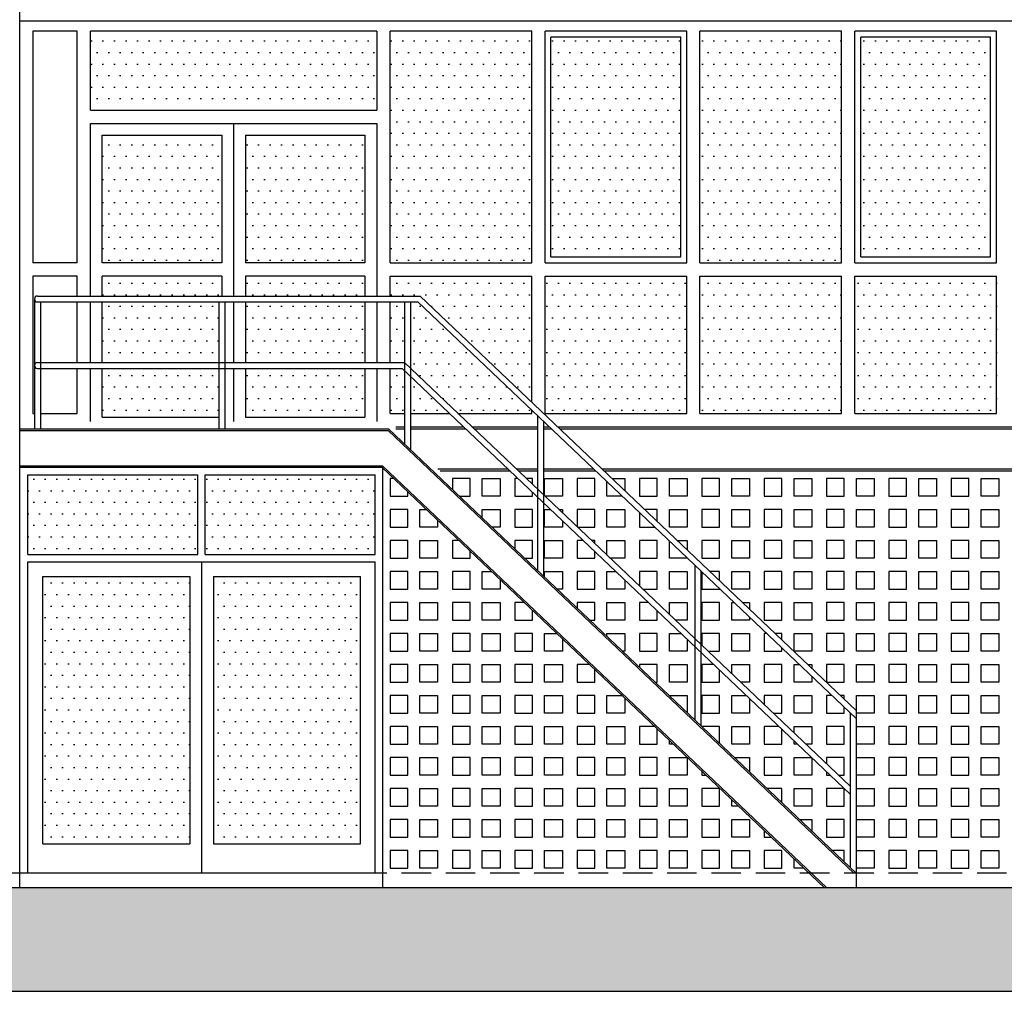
# Model space of a CAD drawing. Extents: x -2500 to 102600, y -11009 to 58900.
# Tile 4 of 16: x 47771 to 54443, y 22403 to 28985. Entities that reach past the tile are written whole.
import ezdxf

# ---------------------------------------------------------------- set-up
doc = ezdxf.new("R2010")
doc.units = 0
doc.header["$LTSCALE"] = 400
doc.header["$MEASUREMENT"] = 0
doc.linetypes.add('DASHED', pattern=[0.75, 0.5, -0.25])
for name, color, linetype in [('1005-B', 7, 'CONTINUOUS'), ('1100-B', 30, 'CONTINUOUS'), ('2100-B', 1, 'CONTINUOUS'), ('2400-B', 14, 'CONTINUOUS'), ('2800-B', 1, 'CONTINUOUS'), ('3100-B', 40, 'CONTINUOUS')]:
    doc.layers.add(name, color=color, linetype=linetype)
pattern_1 = [(0, (2475.545, 22903.224), (39.0625, 78.125), [0, -78.125])]

msp = doc.modelspace()

# ---------------------------------------------------------------- hatches: boundary and pattern name
at = {"layer": '1005-B'}
h = msp.add_hatch(dxfattribs=at)
h.set_pattern_fill('DOTS', color=256, scale=1250, style=0)
h.set_pattern_definition(pattern_1)
h.paths.add_polyline_path([(50190.6, 28372.6), (50190.6, 28907.6), (48250.6, 28907.6), (48250.6, 28372.6)])
h = msp.add_hatch(dxfattribs=at)
h.set_pattern_fill('DOTS', color=256, scale=1250, style=0)
h.set_pattern_definition(pattern_1)
h.paths.add_polyline_path([(50280.6, 27337.6), (51240.6, 27337.6), (51240.6, 28907.6), (50280.6, 28907.6)])
h = msp.add_hatch(dxfattribs=at)
h.set_pattern_fill('DOTS', color=256, scale=1250, style=0)
h.set_pattern_definition(pattern_1)
h.paths.add_polyline_path([(53340.6, 28907.6), (52380.6, 28907.6), (52380.6, 27337.6), (53340.6, 27337.6)])
h = msp.add_hatch(dxfattribs=at)
h.set_pattern_fill('DOTS', color=256, scale=1250, style=0)
h.set_pattern_definition(pattern_1)
h.paths.add_polyline_path([(51370.6, 27377.6), (52250.6, 27377.6), (52250.6, 28867.6), (51370.6, 28867.6)])
h = msp.add_hatch(dxfattribs=at)
h.set_pattern_fill('DOTS', color=256, scale=1250, style=0)
h.set_pattern_definition(pattern_1)
h.paths.add_polyline_path([(53470.6, 27377.6), (54350.6, 27377.6), (54350.6, 28867.6), (53470.6, 28867.6)])
h = msp.add_hatch(dxfattribs=at)
h.set_pattern_fill('DOTS', color=256, scale=1250, style=0)
h.set_pattern_definition(pattern_1)
h.paths.add_polyline_path([(49140.6, 28202.6), (48330.6, 28202.6), (48330.6, 27337.6), (49140.6, 27337.6)])
h = msp.add_hatch(dxfattribs=at)
h.set_pattern_fill('DOTS', color=256, scale=1250, style=0)
h.set_pattern_definition(pattern_1)
h.paths.add_polyline_path([(49300.6, 27337.6), (50110.6, 27337.6), (50110.6, 28202.6), (49300.6, 28202.6)])
h = msp.add_hatch(dxfattribs=at)
h.set_pattern_fill('DOTS', color=256, scale=1250, style=0)
h.set_pattern_definition(pattern_1)
h.paths.add_polyline_path([(49120.6, 26292.6), (49120.6, 26622.6), (48330.6, 26622.6), (48330.6, 26292.6)])
h.paths.add_polyline_path([(49120.6, 26662.6), (49120.6, 27072.6), (48330.6, 27072.6), (48330.6, 26662.6)])
h.paths.add_polyline_path([(48330.6, 27247.6), (48330.6, 27112.6), (49140.6, 27112.6), (49140.6, 27247.6)])
h = msp.add_hatch(dxfattribs=at)
h.set_pattern_fill('DOTS', color=256, scale=1250, style=0)
h.set_pattern_definition(pattern_1)
h.paths.add_polyline_path([(49300.6, 27247.6), (49300.6, 27112.6), (50110.6, 27112.6), (50110.6, 27247.6)])
h.paths.add_polyline_path([(49300.6, 27072.6), (49300.6, 26662.6), (50110.6, 26662.6), (50110.6, 27072.6)])
h.paths.add_polyline_path([(49300.6, 26622.6), (49300.6, 26292.6), (50110.6, 26292.6), (50110.6, 26622.6)])
h = msp.add_hatch(dxfattribs=at)
h.set_pattern_fill('DOTS', color=256, scale=1250, style=0)
h.set_pattern_definition(pattern_1)
h.paths.add_polyline_path([(51240.6, 27247.6), (50280.6, 27247.6), (50280.6, 27112.6), (50484.8, 27112.6), (51240.6, 26394.5)])
h.paths.add_polyline_path([(50378.8, 27072.6), (50280.6, 27072.6), (50280.6, 26662.6), (50378.8, 26662.6)], flags=17)
h.paths.add_polyline_path([(50378.8, 26606.4), (50361.7, 26622.6), (50280.6, 26622.6), (50280.6, 26317.6), (50378.8, 26317.6)])
h.paths.add_polyline_path([(50418.8, 26568.4), (50418.8, 26317.6), (50682.8, 26317.6)], flags=17)
h.paths.add_polyline_path([(50468.8, 27072.6), (50418.8, 27072.6), (50418.8, 26623.5), (50740.9, 26317.6), (51240.6, 26317.6), (51240.6, 26339.3)])
h = msp.add_hatch(dxfattribs=at)
h.set_pattern_fill('DOTS', color=256, scale=1250, style=0)
h.set_pattern_definition(pattern_1)
h.paths.add_polyline_path([(51330.6, 26317.6), (52290.6, 26317.6), (52290.6, 27247.6), (51330.6, 27247.6)])
h = msp.add_hatch(dxfattribs=at)
h.set_pattern_fill('DOTS', color=256, scale=1250, style=0)
h.set_pattern_definition(pattern_1)
h.paths.add_polyline_path([(53340.6, 27247.6), (52380.6, 27247.6), (52380.6, 26317.6), (53340.6, 26317.6)])
h = msp.add_hatch(dxfattribs=at)
h.set_pattern_fill('DOTS', color=256, scale=1250, style=0)
h.set_pattern_definition(pattern_1)
h.paths.add_polyline_path([(54390.6, 26317.6), (54390.6, 27247.6), (53430.6, 27247.6), (53430.6, 26317.6)])
h = msp.add_hatch(dxfattribs=at)
h.set_pattern_fill('DOTS', color=256, scale=1250, style=0)
h.set_pattern_definition(pattern_1)
h.paths.add_polyline_path([(48978.5, 25362.6), (48978.5, 25902.6), (47826.4, 25902.6), (47826.4, 25362.6)])
h = msp.add_hatch(dxfattribs=at)
h.set_pattern_fill('DOTS', color=256, scale=1250, style=0)
h.set_pattern_definition(pattern_1)
h.paths.add_polyline_path([(50180.6, 25362.6), (50180.6, 25902.6), (49028.5, 25902.6), (49028.5, 25362.6)])
h = msp.add_hatch(dxfattribs=at)
h.set_pattern_fill('DOTS', color=256, scale=1250, style=0)
h.set_pattern_definition(pattern_1)
h.paths.add_polyline_path([(48923.5, 25212.6), (47926.4, 25212.6), (47926.4, 23402.6), (48923.5, 23402.6)])
h = msp.add_hatch(dxfattribs=at)
h.set_pattern_fill('DOTS', color=256, scale=1250, style=0)
h.set_pattern_definition(pattern_1)
h.paths.add_polyline_path([(50080.6, 25212.6), (49083.5, 25212.6), (49083.5, 23402.6), (50080.6, 23402.6)])
at = {"layer": '1100-B'}
msp.add_hatch(color=251, dxfattribs=at).paths.add_polyline_path([(6179.2, 22402.6), (76058.2, 22402.6), (76058.2, 23102.6), (6179.2, 23102.6)])

# ---------------------------------------------------------------- linework, layer by layer
at = {"layer": '1005-B', "color": 9}
for points in [[(50303.8, 25877.6), (50280.6, 25877.6), (50280.6, 25757.6), (50400.6, 25757.6), (50400.6, 25785.6)], [(50749.6, 25757.6), (50823.1, 25757.6), (50823.1, 25877.6), (50703.1, 25877.6), (50703.1, 25801.7)], [(51145.9, 25877.6), (51125.6, 25877.6), (51125.6, 25757.6), (51245.6, 25757.6), (51245.6, 25782.9)], [(51245.6, 25838), (51245.6, 25877.6), (51204, 25877.6)], [(51328.1, 25759.7), (51328.1, 25877.6), (51448.1, 25877.6), (51448.1, 25757.6), (51330.3, 25757.6)], [(51853, 25757.6), (51750.6, 25757.6), (51750.6, 25854.8)], [(51784.8, 25877.6), (51870.6, 25877.6), (51870.6, 25796)], [(50603.1, 25593.2), (50603.1, 25547.6), (50483.1, 25547.6), (50483.1, 25667.6), (50524.9, 25667.6)], [(50905.6, 25609.3), (50905.6, 25667.6), (51025.6, 25667.6), (51025.6, 25547.6), (50970.6, 25547.6)], [(51448.1, 25590.5), (51448.1, 25547.6), (51328.1, 25547.6), (51328.1, 25667.6), (51367, 25667.6)], [(51425.1, 25667.6), (51448.1, 25667.6), (51448.1, 25645.7)], [(51551.4, 25547.6), (51668.1, 25547.6), (51668.1, 25667.6), (51548.1, 25667.6), (51548.1, 25550.7)], [(51970.6, 25645.8), (51970.6, 25547.6), (52074.1, 25547.6)], [(52090.6, 25587), (52090.6, 25667.6), (52005.8, 25667.6)], [(50745.9, 25457.6), (50703.1, 25457.6), (50703.1, 25337.6), (50823.1, 25337.6), (50823.1, 25384.2)], [(51191.7, 25337.6), (51245.6, 25337.6), (51245.6, 25457.6), (51125.6, 25457.6), (51125.6, 25400.3)], [(51588, 25457.6), (51548.1, 25457.6), (51548.1, 25337.6), (51668.1, 25337.6), (51668.1, 25381.5)], [(51668.1, 25436.7), (51668.1, 25457.6), (51646.1, 25457.6)], [(51750.6, 25358.3), (51750.6, 25457.6), (51870.6, 25457.6), (51870.6, 25337.6), (51772.4, 25337.6)], [(52295.1, 25337.6), (52173.1, 25337.6), (52173.1, 25453.5)], [(52226.9, 25457.6), (52293.1, 25457.6), (52293.1, 25394.6)], [(51025.6, 25191.9), (51025.6, 25127.6), (50905.6, 25127.6), (50905.6, 25247.6), (50967, 25247.6)], [(51328.1, 25207.9), (51328.1, 25247.6), (51448.1, 25247.6), (51448.1, 25127.6), (51412.7, 25127.6)], [(51870.6, 25189.1), (51870.6, 25127.6), (51750.6, 25127.6), (51750.6, 25247.6), (51809.1, 25247.6)], [(51867.2, 25247.6), (51870.6, 25247.6), (51870.6, 25244.3)], [(51993.5, 25127.6), (52090.6, 25127.6), (52090.6, 25247.6), (51970.6, 25247.6), (51970.6, 25149.3)], [(52393.1, 25244.5), (52393.1, 25127.6), (52516.2, 25127.6)], [(52513.1, 25185.6), (52513.1, 25247.6), (52447.9, 25247.6)], [(51188, 25037.6), (51125.6, 25037.6), (51125.6, 24917.6), (51245.6, 24917.6), (51245.6, 24982.9)], [(51633.8, 24917.6), (51668.1, 24917.6), (51668.1, 25037.6), (51548.1, 25037.6), (51548.1, 24998.9)], [(52030.1, 25037.6), (51970.6, 25037.6), (51970.6, 24917.6), (52090.6, 24917.6), (52090.6, 24980.1)], [(52090.6, 25035.3), (52090.6, 25037.6), (52088.2, 25037.6)], [(52173.1, 24956.9), (52173.1, 25037.6), (52293.1, 25037.6), (52293.1, 24917.6), (52214.5, 24917.6)], [(52715.6, 24938.1), (52715.6, 24917.6), (52595.6, 24917.6), (52595.6, 25037.6), (52610.9, 25037.6)], [(52669, 25037.6), (52715.6, 25037.6), (52715.6, 24993.3)], [(51448.1, 24790.5), (51448.1, 24707.6), (51328.1, 24707.6), (51328.1, 24827.6), (51409.1, 24827.6)], [(51750.6, 24806.6), (51750.6, 24827.6), (51870.6, 24827.6), (51870.6, 24707.6), (51854.8, 24707.6)], [(52293.1, 24787.7), (52293.1, 24707.6), (52173.1, 24707.6), (52173.1, 24827.6), (52251.2, 24827.6)], [(52435.6, 24707.6), (52513.1, 24707.6), (52513.1, 24827.6), (52393.1, 24827.6), (52393.1, 24747.9)], [(52832, 24827.6), (52815.6, 24827.6), (52815.6, 24707.6), (52935.6, 24707.6), (52935.6, 24729.1)], [(52935.6, 24784.3), (52935.6, 24827.6), (52890, 24827.6)], [(51630.1, 24617.6), (51548.1, 24617.6), (51548.1, 24497.6), (51668.1, 24497.6), (51668.1, 24581.5)], [(52075.9, 24497.6), (52090.6, 24497.6), (52090.6, 24617.6), (51970.6, 24617.6), (51970.6, 24597.6)], [(52472.2, 24617.6), (52393.1, 24617.6), (52393.1, 24497.6), (52513.1, 24497.6), (52513.1, 24578.7)], [(52595.6, 24555.5), (52595.6, 24617.6), (52715.6, 24617.6), (52715.6, 24497.6), (52656.6, 24497.6)], [(53138.1, 24536.7), (53138.1, 24497.6), (53018.1, 24497.6), (53018.1, 24617.6), (53053, 24617.6)], [(53111.1, 24617.6), (53138.1, 24617.6), (53138.1, 24591.9)], [(51870.6, 24389.1), (51870.6, 24287.6), (51750.6, 24287.6), (51750.6, 24407.6), (51851.2, 24407.6)], [(52173.1, 24405.2), (52173.1, 24407.6), (52293.1, 24407.6), (52293.1, 24291.2)], [(52715.6, 24386.4), (52715.6, 24287.6), (52595.6, 24287.6), (52595.6, 24407.6), (52693.3, 24407.6)], [(52877.7, 24287.6), (52935.6, 24287.6), (52935.6, 24407.6), (52815.6, 24407.6), (52815.6, 24346.5)], [(53274.1, 24407.6), (53238.1, 24407.6), (53238.1, 24287.6), (53358.1, 24287.6), (53358.1, 24327.7)], [(53358.1, 24382.9), (53358.1, 24407.6), (53332.1, 24407.6)], [(52072.2, 24197.6), (51970.6, 24197.6), (51970.6, 24077.6), (52090.6, 24077.6), (52090.6, 24180.1)], [(52513.1, 24082.2), (52513.1, 24197.6), (52393.1, 24197.6), (52393.1, 24196.2)], [(52914.4, 24197.6), (52815.6, 24197.6), (52815.6, 24077.6), (52935.6, 24077.6), (52935.6, 24177.4)], [(53018.1, 24154.2), (53018.1, 24197.6), (53138.1, 24197.6), (53138.1, 24077.6), (53098.7, 24077.6)], [(52198.6, 24077.6), (52173.1, 24077.6), (52173.1, 24101.7)], [(53040.7, 24077.6), (53018.1, 24077.6), (53018.1, 24099)], [(52612.7, 23987.6), (52715.6, 23987.6), (52715.6, 23889.8)], [(53138.1, 23985), (53138.1, 23867.6), (53018.1, 23867.6), (53018.1, 23987.6), (53135.4, 23987.6)], [(53319.8, 23867.6), (53358.1, 23867.6), (53358.1, 23987.6), (53238.1, 23987.6), (53238.1, 23945.2)], [(52393.1, 23892.7), (52393.1, 23867.6), (52419.6, 23867.6)], [(53238.1, 23890), (53238.1, 23867.6), (53261.7, 23867.6)], [(52935.6, 23680.8), (52935.6, 23777.6), (52833.8, 23777.6)], [(53351.2, 23777.6), (53238.1, 23777.6), (53238.1, 23657.6), (53358.1, 23657.6), (53358.1, 23771)], [(52640.7, 23657.6), (52595.6, 23657.6), (52595.6, 23700.4)], [(53054.8, 23567.6), (53138.1, 23567.6), (53138.1, 23488.4)], [(52815.6, 23491.4), (52815.6, 23447.6), (52861.7, 23447.6)], [(53358.1, 23279.4), (53358.1, 23357.6), (53275.9, 23357.6)], [(53082.8, 23237.6), (53018.1, 23237.6), (53018.1, 23299)]]:
    msp.add_lwpolyline(points, dxfattribs=at)
for points in [[(51025.6, 25757.6), (50905.6, 25757.6), (50905.6, 25877.6), (51025.6, 25877.6)], [(51548.1, 25757.6), (51668.1, 25757.6), (51668.1, 25877.6), (51548.1, 25877.6)], [(51970.6, 25757.6), (52090.6, 25757.6), (52090.6, 25877.6), (51970.6, 25877.6)], [(52293.1, 25757.6), (52173.1, 25757.6), (52173.1, 25877.6), (52293.1, 25877.6)], [(52393.1, 25757.6), (52513.1, 25757.6), (52513.1, 25877.6), (52393.1, 25877.6)], [(52715.6, 25757.6), (52595.6, 25757.6), (52595.6, 25877.6), (52715.6, 25877.6)], [(52815.6, 25757.6), (52935.6, 25757.6), (52935.6, 25877.6), (52815.6, 25877.6)], [(53138.1, 25757.6), (53018.1, 25757.6), (53018.1, 25877.6), (53138.1, 25877.6)], [(53238.1, 25757.6), (53358.1, 25757.6), (53358.1, 25877.6), (53238.1, 25877.6)], [(53560.6, 25757.6), (53440.6, 25757.6), (53440.6, 25877.6), (53560.6, 25877.6)], [(53660.6, 25757.6), (53780.6, 25757.6), (53780.6, 25877.6), (53660.6, 25877.6)], [(53983.1, 25757.6), (53863.1, 25757.6), (53863.1, 25877.6), (53983.1, 25877.6)], [(54083.1, 25757.6), (54203.1, 25757.6), (54203.1, 25877.6), (54083.1, 25877.6)], [(54405.6, 25757.6), (54285.6, 25757.6), (54285.6, 25877.6), (54405.6, 25877.6)], [(50280.6, 25547.6), (50400.6, 25547.6), (50400.6, 25667.6), (50280.6, 25667.6)], [(51125.6, 25547.6), (51245.6, 25547.6), (51245.6, 25667.6), (51125.6, 25667.6)], [(51870.6, 25547.6), (51750.6, 25547.6), (51750.6, 25667.6), (51870.6, 25667.6)], [(52293.1, 25547.6), (52173.1, 25547.6), (52173.1, 25667.6), (52293.1, 25667.6)], [(52393.1, 25547.6), (52513.1, 25547.6), (52513.1, 25667.6), (52393.1, 25667.6)], [(52715.6, 25547.6), (52595.6, 25547.6), (52595.6, 25667.6), (52715.6, 25667.6)], [(52815.6, 25547.6), (52935.6, 25547.6), (52935.6, 25667.6), (52815.6, 25667.6)], [(53138.1, 25547.6), (53018.1, 25547.6), (53018.1, 25667.6), (53138.1, 25667.6)], [(53238.1, 25547.6), (53358.1, 25547.6), (53358.1, 25667.6), (53238.1, 25667.6)], [(53560.6, 25547.6), (53440.6, 25547.6), (53440.6, 25667.6), (53560.6, 25667.6)], [(53660.6, 25547.6), (53780.6, 25547.6), (53780.6, 25667.6), (53660.6, 25667.6)], [(53983.1, 25547.6), (53863.1, 25547.6), (53863.1, 25667.6), (53983.1, 25667.6)], [(54083.1, 25547.6), (54203.1, 25547.6), (54203.1, 25667.6), (54083.1, 25667.6)], [(54405.6, 25547.6), (54285.6, 25547.6), (54285.6, 25667.6), (54405.6, 25667.6)], [(50280.6, 25337.6), (50400.6, 25337.6), (50400.6, 25457.6), (50280.6, 25457.6)], [(50603.1, 25337.6), (50483.1, 25337.6), (50483.1, 25457.6), (50603.1, 25457.6)], [(51448.1, 25337.6), (51328.1, 25337.6), (51328.1, 25457.6), (51448.1, 25457.6)], [(51970.6, 25337.6), (52090.6, 25337.6), (52090.6, 25457.6), (51970.6, 25457.6)], [(52393.1, 25337.6), (52513.1, 25337.6), (52513.1, 25457.6), (52393.1, 25457.6)], [(52715.6, 25337.6), (52595.6, 25337.6), (52595.6, 25457.6), (52715.6, 25457.6)], [(52815.6, 25337.6), (52935.6, 25337.6), (52935.6, 25457.6), (52815.6, 25457.6)], [(53138.1, 25337.6), (53018.1, 25337.6), (53018.1, 25457.6), (53138.1, 25457.6)], [(53238.1, 25337.6), (53358.1, 25337.6), (53358.1, 25457.6), (53238.1, 25457.6)], [(53560.6, 25337.6), (53440.6, 25337.6), (53440.6, 25457.6), (53560.6, 25457.6)], [(53660.6, 25337.6), (53780.6, 25337.6), (53780.6, 25457.6), (53660.6, 25457.6)], [(53983.1, 25337.6), (53863.1, 25337.6), (53863.1, 25457.6), (53983.1, 25457.6)], [(54083.1, 25337.6), (54203.1, 25337.6), (54203.1, 25457.6), (54083.1, 25457.6)], [(54405.6, 25337.6), (54285.6, 25337.6), (54285.6, 25457.6), (54405.6, 25457.6)], [(50280.6, 25127.6), (50400.6, 25127.6), (50400.6, 25247.6), (50280.6, 25247.6)], [(50603.1, 25127.6), (50483.1, 25127.6), (50483.1, 25247.6), (50603.1, 25247.6)], [(50703.1, 25127.6), (50823.1, 25127.6), (50823.1, 25247.6), (50703.1, 25247.6)], [(51548.1, 25127.6), (51668.1, 25127.6), (51668.1, 25247.6), (51548.1, 25247.6)], [(52293.1, 25127.6), (52173.1, 25127.6), (52173.1, 25247.6), (52293.1, 25247.6)], [(52715.6, 25127.6), (52595.6, 25127.6), (52595.6, 25247.6), (52715.6, 25247.6)], [(52815.6, 25127.6), (52935.6, 25127.6), (52935.6, 25247.6), (52815.6, 25247.6)], [(53138.1, 25127.6), (53018.1, 25127.6), (53018.1, 25247.6), (53138.1, 25247.6)], [(53238.1, 25127.6), (53358.1, 25127.6), (53358.1, 25247.6), (53238.1, 25247.6)], [(53560.6, 25127.6), (53440.6, 25127.6), (53440.6, 25247.6), (53560.6, 25247.6)], [(53660.6, 25127.6), (53780.6, 25127.6), (53780.6, 25247.6), (53660.6, 25247.6)], [(53983.1, 25127.6), (53863.1, 25127.6), (53863.1, 25247.6), (53983.1, 25247.6)], [(54083.1, 25127.6), (54203.1, 25127.6), (54203.1, 25247.6), (54083.1, 25247.6)], [(54405.6, 25127.6), (54285.6, 25127.6), (54285.6, 25247.6), (54405.6, 25247.6)], [(50280.6, 24917.6), (50400.6, 24917.6), (50400.6, 25037.6), (50280.6, 25037.6)], [(50603.1, 24917.6), (50483.1, 24917.6), (50483.1, 25037.6), (50603.1, 25037.6)], [(50703.1, 24917.6), (50823.1, 24917.6), (50823.1, 25037.6), (50703.1, 25037.6)], [(51025.6, 24917.6), (50905.6, 24917.6), (50905.6, 25037.6), (51025.6, 25037.6)], [(51870.6, 24917.6), (51750.6, 24917.6), (51750.6, 25037.6), (51870.6, 25037.6)], [(52393.1, 24917.6), (52513.1, 24917.6), (52513.1, 25037.6), (52393.1, 25037.6)], [(52815.6, 24917.6), (52935.6, 24917.6), (52935.6, 25037.6), (52815.6, 25037.6)], [(53138.1, 24917.6), (53018.1, 24917.6), (53018.1, 25037.6), (53138.1, 25037.6)], [(53238.1, 24917.6), (53358.1, 24917.6), (53358.1, 25037.6), (53238.1, 25037.6)], [(53560.6, 24917.6), (53440.6, 24917.6), (53440.6, 25037.6), (53560.6, 25037.6)], [(53660.6, 24917.6), (53780.6, 24917.6), (53780.6, 25037.6), (53660.6, 25037.6)], [(53983.1, 24917.6), (53863.1, 24917.6), (53863.1, 25037.6), (53983.1, 25037.6)], [(54083.1, 24917.6), (54203.1, 24917.6), (54203.1, 25037.6), (54083.1, 25037.6)], [(54405.6, 24917.6), (54285.6, 24917.6), (54285.6, 25037.6), (54405.6, 25037.6)], [(50280.6, 24707.6), (50400.6, 24707.6), (50400.6, 24827.6), (50280.6, 24827.6)], [(50603.1, 24707.6), (50483.1, 24707.6), (50483.1, 24827.6), (50603.1, 24827.6)], [(50703.1, 24707.6), (50823.1, 24707.6), (50823.1, 24827.6), (50703.1, 24827.6)], [(51025.6, 24707.6), (50905.6, 24707.6), (50905.6, 24827.6), (51025.6, 24827.6)], [(51125.6, 24707.6), (51245.6, 24707.6), (51245.6, 24827.6), (51125.6, 24827.6)], [(51970.6, 24707.6), (52090.6, 24707.6), (52090.6, 24827.6), (51970.6, 24827.6)], [(52715.6, 24707.6), (52595.6, 24707.6), (52595.6, 24827.6), (52715.6, 24827.6)], [(53138.1, 24707.6), (53018.1, 24707.6), (53018.1, 24827.6), (53138.1, 24827.6)], [(53238.1, 24707.6), (53358.1, 24707.6), (53358.1, 24827.6), (53238.1, 24827.6)], [(53560.6, 24707.6), (53440.6, 24707.6), (53440.6, 24827.6), (53560.6, 24827.6)], [(53660.6, 24707.6), (53780.6, 24707.6), (53780.6, 24827.6), (53660.6, 24827.6)], [(53983.1, 24707.6), (53863.1, 24707.6), (53863.1, 24827.6), (53983.1, 24827.6)], [(54083.1, 24707.6), (54203.1, 24707.6), (54203.1, 24827.6), (54083.1, 24827.6)], [(54405.6, 24707.6), (54285.6, 24707.6), (54285.6, 24827.6), (54405.6, 24827.6)], [(50280.6, 24497.6), (50400.6, 24497.6), (50400.6, 24617.6), (50280.6, 24617.6)], [(50603.1, 24497.6), (50483.1, 24497.6), (50483.1, 24617.6), (50603.1, 24617.6)], [(50703.1, 24497.6), (50823.1, 24497.6), (50823.1, 24617.6), (50703.1, 24617.6)], [(51025.6, 24497.6), (50905.6, 24497.6), (50905.6, 24617.6), (51025.6, 24617.6)], [(51125.6, 24497.6), (51245.6, 24497.6), (51245.6, 24617.6), (51125.6, 24617.6)], [(51448.1, 24497.6), (51328.1, 24497.6), (51328.1, 24617.6), (51448.1, 24617.6)], [(52293.1, 24497.6), (52173.1, 24497.6), (52173.1, 24617.6), (52293.1, 24617.6)], [(52815.6, 24497.6), (52935.6, 24497.6), (52935.6, 24617.6), (52815.6, 24617.6)], [(53238.1, 24497.6), (53358.1, 24497.6), (53358.1, 24617.6), (53238.1, 24617.6)], [(53560.6, 24497.6), (53440.6, 24497.6), (53440.6, 24617.6), (53560.6, 24617.6)], [(53660.6, 24497.6), (53780.6, 24497.6), (53780.6, 24617.6), (53660.6, 24617.6)], [(53983.1, 24497.6), (53863.1, 24497.6), (53863.1, 24617.6), (53983.1, 24617.6)], [(54083.1, 24497.6), (54203.1, 24497.6), (54203.1, 24617.6), (54083.1, 24617.6)], [(54405.6, 24497.6), (54285.6, 24497.6), (54285.6, 24617.6), (54405.6, 24617.6)], [(50280.6, 24287.6), (50400.6, 24287.6), (50400.6, 24407.6), (50280.6, 24407.6)], [(50603.1, 24287.6), (50483.1, 24287.6), (50483.1, 24407.6), (50603.1, 24407.6)], [(50703.1, 24287.6), (50823.1, 24287.6), (50823.1, 24407.6), (50703.1, 24407.6)], [(51025.6, 24287.6), (50905.6, 24287.6), (50905.6, 24407.6), (51025.6, 24407.6)], [(51125.6, 24287.6), (51245.6, 24287.6), (51245.6, 24407.6), (51125.6, 24407.6)], [(51448.1, 24287.6), (51328.1, 24287.6), (51328.1, 24407.6), (51448.1, 24407.6)], [(51548.1, 24287.6), (51668.1, 24287.6), (51668.1, 24407.6), (51548.1, 24407.6)], [(52393.1, 24287.6), (52513.1, 24287.6), (52513.1, 24407.6), (52393.1, 24407.6)], [(53138.1, 24287.6), (53018.1, 24287.6), (53018.1, 24407.6), (53138.1, 24407.6)], [(53560.6, 24287.6), (53440.6, 24287.6), (53440.6, 24407.6), (53560.6, 24407.6)], [(53660.6, 24287.6), (53780.6, 24287.6), (53780.6, 24407.6), (53660.6, 24407.6)], [(53983.1, 24287.6), (53863.1, 24287.6), (53863.1, 24407.6), (53983.1, 24407.6)], [(54083.1, 24287.6), (54203.1, 24287.6), (54203.1, 24407.6), (54083.1, 24407.6)], [(54405.6, 24287.6), (54285.6, 24287.6), (54285.6, 24407.6), (54405.6, 24407.6)], [(50280.6, 24077.6), (50400.6, 24077.6), (50400.6, 24197.6), (50280.6, 24197.6)], [(50603.1, 24077.6), (50483.1, 24077.6), (50483.1, 24197.6), (50603.1, 24197.6)], [(50703.1, 24077.6), (50823.1, 24077.6), (50823.1, 24197.6), (50703.1, 24197.6)], [(51025.6, 24077.6), (50905.6, 24077.6), (50905.6, 24197.6), (51025.6, 24197.6)], [(51125.6, 24077.6), (51245.6, 24077.6), (51245.6, 24197.6), (51125.6, 24197.6)], [(51448.1, 24077.6), (51328.1, 24077.6), (51328.1, 24197.6), (51448.1, 24197.6)], [(51548.1, 24077.6), (51668.1, 24077.6), (51668.1, 24197.6), (51548.1, 24197.6)], [(51870.6, 24077.6), (51750.6, 24077.6), (51750.6, 24197.6), (51870.6, 24197.6)], [(52715.6, 24077.6), (52595.6, 24077.6), (52595.6, 24197.6), (52715.6, 24197.6)], [(53238.1, 24077.6), (53358.1, 24077.6), (53358.1, 24197.6), (53238.1, 24197.6)], [(53560.6, 24077.6), (53440.6, 24077.6), (53440.6, 24197.6), (53560.6, 24197.6)], [(53660.6, 24077.6), (53780.6, 24077.6), (53780.6, 24197.6), (53660.6, 24197.6)], [(53983.1, 24077.6), (53863.1, 24077.6), (53863.1, 24197.6), (53983.1, 24197.6)], [(54083.1, 24077.6), (54203.1, 24077.6), (54203.1, 24197.6), (54083.1, 24197.6)], [(54405.6, 24077.6), (54285.6, 24077.6), (54285.6, 24197.6), (54405.6, 24197.6)], [(50280.6, 23867.6), (50400.6, 23867.6), (50400.6, 23987.6), (50280.6, 23987.6)], [(50603.1, 23867.6), (50483.1, 23867.6), (50483.1, 23987.6), (50603.1, 23987.6)], [(50703.1, 23867.6), (50823.1, 23867.6), (50823.1, 23987.6), (50703.1, 23987.6)], [(51025.6, 23867.6), (50905.6, 23867.6), (50905.6, 23987.6), (51025.6, 23987.6)], [(51125.6, 23867.6), (51245.6, 23867.6), (51245.6, 23987.6), (51125.6, 23987.6)], [(51448.1, 23867.6), (51328.1, 23867.6), (51328.1, 23987.6), (51448.1, 23987.6)], [(51548.1, 23867.6), (51668.1, 23867.6), (51668.1, 23987.6), (51548.1, 23987.6)], [(51870.6, 23867.6), (51750.6, 23867.6), (51750.6, 23987.6), (51870.6, 23987.6)], [(51970.6, 23867.6), (52090.6, 23867.6), (52090.6, 23987.6), (51970.6, 23987.6)], [(52293.1, 23987.6), (52293.1, 23867.6), (52173.1, 23867.6), (52173.1, 23987.6), (52293.1, 23987.6)], [(52815.6, 23867.6), (52935.6, 23867.6), (52935.6, 23987.6), (52815.6, 23987.6)], [(53560.6, 23867.6), (53440.6, 23867.6), (53440.6, 23987.6), (53560.6, 23987.6)], [(53660.6, 23867.6), (53780.6, 23867.6), (53780.6, 23987.6), (53660.6, 23987.6)], [(53983.1, 23867.6), (53863.1, 23867.6), (53863.1, 23987.6), (53983.1, 23987.6)], [(54083.1, 23867.6), (54203.1, 23867.6), (54203.1, 23987.6), (54083.1, 23987.6)], [(54405.6, 23867.6), (54285.6, 23867.6), (54285.6, 23987.6), (54405.6, 23987.6)], [(50280.6, 23657.6), (50400.6, 23657.6), (50400.6, 23777.6), (50280.6, 23777.6)], [(50603.1, 23657.6), (50483.1, 23657.6), (50483.1, 23777.6), (50603.1, 23777.6)], [(50703.1, 23657.6), (50823.1, 23657.6), (50823.1, 23777.6), (50703.1, 23777.6)], [(51025.6, 23657.6), (50905.6, 23657.6), (50905.6, 23777.6), (51025.6, 23777.6)], [(51125.6, 23657.6), (51245.6, 23657.6), (51245.6, 23777.6), (51125.6, 23777.6)], [(51448.1, 23657.6), (51328.1, 23657.6), (51328.1, 23777.6), (51448.1, 23777.6)], [(51548.1, 23657.6), (51668.1, 23657.6), (51668.1, 23777.6), (51548.1, 23777.6)], [(51870.6, 23657.6), (51750.6, 23657.6), (51750.6, 23777.6), (51870.6, 23777.6)], [(51970.6, 23657.6), (52090.6, 23657.6), (52090.6, 23777.6), (51970.6, 23777.6)], [(52293.1, 23657.6), (52173.1, 23657.6), (52173.1, 23777.6), (52293.1, 23777.6)], [(52513.1, 23777.6), (52393.1, 23777.6), (52393.1, 23657.6), (52513.1, 23657.6), (52513.1, 23777.6)], [(53138.1, 23657.6), (53018.1, 23657.6), (53018.1, 23777.6), (53138.1, 23777.6)], [(53560.6, 23657.6), (53440.6, 23657.6), (53440.6, 23777.6), (53560.6, 23777.6)], [(53660.6, 23657.6), (53780.6, 23657.6), (53780.6, 23777.6), (53660.6, 23777.6)], [(53983.1, 23657.6), (53863.1, 23657.6), (53863.1, 23777.6), (53983.1, 23777.6)], [(54083.1, 23657.6), (54203.1, 23657.6), (54203.1, 23777.6), (54083.1, 23777.6)], [(54405.6, 23657.6), (54285.6, 23657.6), (54285.6, 23777.6), (54405.6, 23777.6)], [(50280.6, 23447.6), (50400.6, 23447.6), (50400.6, 23567.6), (50280.6, 23567.6)], [(50603.1, 23447.6), (50483.1, 23447.6), (50483.1, 23567.6), (50603.1, 23567.6)], [(50703.1, 23447.6), (50823.1, 23447.6), (50823.1, 23567.6), (50703.1, 23567.6)], [(51025.6, 23447.6), (50905.6, 23447.6), (50905.6, 23567.6), (51025.6, 23567.6)], [(51125.6, 23447.6), (51245.6, 23447.6), (51245.6, 23567.6), (51125.6, 23567.6)], [(51448.1, 23447.6), (51328.1, 23447.6), (51328.1, 23567.6), (51448.1, 23567.6)], [(51548.1, 23447.6), (51668.1, 23447.6), (51668.1, 23567.6), (51548.1, 23567.6)], [(51870.6, 23447.6), (51750.6, 23447.6), (51750.6, 23567.6), (51870.6, 23567.6)], [(51970.6, 23447.6), (52090.6, 23447.6), (52090.6, 23567.6), (51970.6, 23567.6)], [(52293.1, 23447.6), (52173.1, 23447.6), (52173.1, 23567.6), (52293.1, 23567.6)], [(52393.1, 23447.6), (52513.1, 23447.6), (52513.1, 23567.6), (52393.1, 23567.6)], [(52715.6, 23447.6), (52595.6, 23447.6), (52595.6, 23567.6), (52715.6, 23567.6)], [(53238.1, 23447.6), (53358.1, 23447.6), (53358.1, 23567.6), (53238.1, 23567.6)], [(53560.6, 23447.6), (53440.6, 23447.6), (53440.6, 23567.6), (53560.6, 23567.6)], [(53660.6, 23447.6), (53780.6, 23447.6), (53780.6, 23567.6), (53660.6, 23567.6)], [(53983.1, 23447.6), (53863.1, 23447.6), (53863.1, 23567.6), (53983.1, 23567.6)], [(54083.1, 23447.6), (54203.1, 23447.6), (54203.1, 23567.6), (54083.1, 23567.6)], [(54405.6, 23447.6), (54285.6, 23447.6), (54285.6, 23567.6), (54405.6, 23567.6)], [(50280.6, 23237.6), (50400.6, 23237.6), (50400.6, 23357.6), (50280.6, 23357.6)], [(50603.1, 23237.6), (50483.1, 23237.6), (50483.1, 23357.6), (50603.1, 23357.6)], [(50703.1, 23237.6), (50823.1, 23237.6), (50823.1, 23357.6), (50703.1, 23357.6)], [(51025.6, 23237.6), (50905.6, 23237.6), (50905.6, 23357.6), (51025.6, 23357.6)], [(51125.6, 23237.6), (51245.6, 23237.6), (51245.6, 23357.6), (51125.6, 23357.6)], [(51448.1, 23237.6), (51328.1, 23237.6), (51328.1, 23357.6), (51448.1, 23357.6)], [(51548.1, 23237.6), (51668.1, 23237.6), (51668.1, 23357.6), (51548.1, 23357.6)], [(51870.6, 23237.6), (51750.6, 23237.6), (51750.6, 23357.6), (51870.6, 23357.6)], [(51970.6, 23237.6), (52090.6, 23237.6), (52090.6, 23357.6), (51970.6, 23357.6)], [(52293.1, 23237.6), (52173.1, 23237.6), (52173.1, 23357.6), (52293.1, 23357.6)], [(52393.1, 23237.6), (52513.1, 23237.6), (52513.1, 23357.6), (52393.1, 23357.6)], [(52715.6, 23237.6), (52595.6, 23237.6), (52595.6, 23357.6), (52715.6, 23357.6)], [(52815.6, 23237.6), (52935.6, 23237.6), (52935.6, 23357.6), (52815.6, 23357.6)], [(53560.6, 23237.6), (53440.6, 23237.6), (53440.6, 23357.6), (53560.6, 23357.6)], [(53660.6, 23237.6), (53780.6, 23237.6), (53780.6, 23357.6), (53660.6, 23357.6)], [(53983.1, 23237.6), (53863.1, 23237.6), (53863.1, 23357.6), (53983.1, 23357.6)], [(54083.1, 23237.6), (54203.1, 23237.6), (54203.1, 23357.6), (54083.1, 23357.6)], [(54405.6, 23237.6), (54285.6, 23237.6), (54285.6, 23357.6), (54405.6, 23357.6)]]:
    msp.add_lwpolyline(points, close=True, dxfattribs=at)
at = {"layer": '1100-B', "color": 2, "linetype": 'DASHED'}
msp.add_line((76058.2, 23202.6), (6179.2, 23202.6), dxfattribs=at)
at = {"layer": '1100-B', "color": 251}
msp.add_lwpolyline([(6179.2, 22402.6), (76058.2, 22402.6), (76058.2, 23102.6), (6179.2, 23102.6)], close=True, dxfattribs=at)
at = {"layer": '2100-B'}
msp.add_line((47770.6, 23102.6), (47770.6, 35252.6), dxfattribs=at)
at = {"layer": '2100-B', "color": 1}
msp.add_line((50230.6, 23102.6), (50230.6, 25952.6), dxfattribs=at)
at = {"layer": '2400-B', "linetype": 'Continuous'}
for p, q in [((47870.6, 27092.6), (47870.6, 26212.6)), ((47890.6, 27112.6), (50484.8, 27112.6)), ((47890.6, 27072.6), (50468.8, 27072.6)), ((47910.6, 27072.6), (47910.6, 26212.6)), ((49120.6, 27072.6), (49120.6, 26212.6)), ((49160.6, 27072.6), (49160.6, 26212.6)), ((50378.8, 27072.6), (50378.8, 26109.8)), ((50418.8, 27072.6), (50418.8, 26071.8)), ((47890.6, 26662.6), (50377.7, 26662.6)), ((47890.6, 26622.6), (50361.7, 26622.6)), ((53399, 24288.9), (53399, 23240.6)), ((53439, 24306), (53439, 23102.6))]:
    msp.add_line(p, q, dxfattribs=at)
at = {"layer": '2400-B'}
for p, q in [((50484.8, 27112.6), (53439, 24306)), ((50468.8, 27072.6), (53439, 24250.9)), ((50377.7, 26662.6), (53399, 23792.3)), ((50361.7, 26622.6), (53399, 23737.1)), ((51281.9, 25251.9), (51281.9, 26300.2)), ((51321.9, 25213.9), (51321.9, 26262.2)), ((47770.6, 26212.6), (50270.6, 26212.6)), ((47770.6, 26202.6), (50266.6, 26202.6)), ((50266.6, 26202.6), (53424.5, 23202.6)), ((50270.6, 26212.6), (53439, 23202.6)), ((47770.6, 25962.6), (50228.9, 25962.6)), ((50228.9, 25962.6), (53239.4, 23102.6)), ((47770.6, 25952.6), (50224.9, 25952.6)), ((50224.9, 25952.6), (53224.9, 23102.6)), ((52347.8, 24239.3), (52347.8, 25287.5)), ((52387.8, 24201.3), (52387.8, 25249.5))]:
    msp.add_line(p, q, dxfattribs=at)
at = {"layer": '2400-B', "linetype": 'Continuous'}
for centre in [(47890.6, 27092.6), (47890.6, 26642.6)]:
    msp.add_arc(centre, 20, 90, 270, dxfattribs=at)
at = {"layer": '2800-B', "color": 1}
for p, q in [((47770.6, 28977.6), (72920.6, 28977.6)), ((50320.6, 26227.6), (50378.8, 26227.6)), ((50418.8, 26227.6), (50777.5, 26227.6)), ((50835.6, 26227.6), (51281.9, 26227.6)), ((51321.9, 26227.6), (51358.3, 26227.6)), ((51416.4, 26227.6), (58680.6, 26227.6)), ((50620.6, 25927.6), (51093.3, 25927.6)), ((51151.4, 25927.6), (51281.9, 25927.6)), ((51321.9, 25927.6), (51674.1, 25927.6)), ((51732.1, 25927.6), (58680.6, 25927.6))]:
    msp.add_line(p, q, dxfattribs=at)
at = {"layer": '2800-B', "color": 252}
for p, q in [((50320.6, 26212.6), (50378.8, 26212.6)), ((50418.8, 26212.6), (50793.3, 26212.6)), ((50851.4, 26212.6), (51281.9, 26212.6)), ((51321.9, 26212.6), (51374.1, 26212.6)), ((51432.1, 26212.6), (58680.6, 26212.6)), ((50604.8, 25942.6), (51077.5, 25942.6)), ((51135.6, 25942.6), (51281.9, 25942.6)), ((51321.9, 25942.6), (51658.3, 25942.6)), ((51716.4, 25942.6), (58680.6, 25942.6))]:
    msp.add_line(p, q, dxfattribs=at)
at = {"layer": '3100-B'}
for p, q in [((47860.6, 28907.6), (47860.6, 27337.6)), ((48160.6, 28907.6), (47860.6, 28907.6)), ((48160.6, 27337.6), (48160.6, 28907.6)), ((50190.6, 28907.6), (48250.6, 28907.6)), ((48250.6, 28372.6), (48250.6, 28907.6)), ((50190.6, 28907.6), (50190.6, 28372.6)), ((51240.6, 28907.6), (50280.6, 28907.6)), ((50280.6, 27337.6), (50280.6, 28907.6)), ((51240.6, 27337.6), (51240.6, 28907.6)), ((52290.6, 28907.6), (51330.6, 28907.6)), ((51330.6, 27337.6), (51330.6, 28907.6)), ((52290.6, 27337.6), (52290.6, 28907.6)), ((53340.6, 28907.6), (52380.6, 28907.6)), ((52380.6, 27337.6), (52380.6, 28907.6)), ((53340.6, 27337.6), (53340.6, 28907.6)), ((54390.6, 28907.6), (53430.6, 28907.6)), ((53430.6, 27337.6), (53430.6, 28907.6)), ((54390.6, 27337.6), (54390.6, 28907.6)), ((51370.6, 27377.6), (51370.6, 28867.6)), ((52250.6, 28867.6), (51370.6, 28867.6)), ((52250.6, 27377.6), (52250.6, 28867.6)), ((53470.6, 27377.6), (53470.6, 28867.6)), ((54350.6, 28867.6), (53470.6, 28867.6)), ((54350.6, 27377.6), (54350.6, 28867.6)), ((48250.6, 28372.6), (50190.6, 28372.6)), ((48250.6, 28282.6), (50190.6, 28282.6)), ((48250.6, 27112.6), (48250.6, 28282.6)), ((49220.6, 28282.6), (49220.6, 27112.6)), ((50190.6, 28282.6), (50190.6, 27112.6)), ((48330.6, 28202.6), (49140.6, 28202.6)), ((48330.6, 27337.6), (48330.6, 28202.6)), ((49140.6, 28202.6), (49140.6, 27337.6)), ((49300.6, 28202.6), (49300.6, 27337.6)), ((49300.6, 28202.6), (50110.6, 28202.6)), ((50110.6, 28202.6), (50110.6, 27337.6)), ((51370.6, 27377.6), (52250.6, 27377.6)), ((53470.6, 27377.6), (54350.6, 27377.6)), ((48160.6, 27337.6), (47860.6, 27337.6)), ((49140.6, 27337.6), (48330.6, 27337.6)), ((50110.6, 27337.6), (49300.6, 27337.6)), ((50280.6, 27337.6), (51240.6, 27337.6)), ((51330.6, 27337.6), (52290.6, 27337.6)), ((52380.6, 27337.6), (53340.6, 27337.6)), ((53430.6, 27337.6), (54390.6, 27337.6)), ((48160.6, 27247.6), (47860.6, 27247.6)), ((47860.6, 27247.6), (47860.6, 26317.6)), ((48160.6, 27112.6), (48160.6, 27247.6)), ((49140.6, 27247.6), (48330.6, 27247.6)), ((48330.6, 27112.6), (48330.6, 27247.6)), ((49140.6, 27247.6), (49140.6, 27112.6)), ((50110.6, 27247.6), (49300.6, 27247.6)), ((49300.6, 27247.6), (49300.6, 27112.6)), ((50110.6, 27247.6), (50110.6, 27112.6)), ((50280.6, 27247.6), (51240.6, 27247.6)), ((50280.6, 27112.6), (50280.6, 27247.6)), ((51240.6, 26394.5), (51240.6, 27247.6)), ((51330.6, 26317.6), (51330.6, 27247.6)), ((51330.6, 27247.6), (52290.6, 27247.6)), ((52290.6, 26317.6), (52290.6, 27247.6)), ((52380.6, 26317.6), (52380.6, 27247.6)), ((52380.6, 27247.6), (53340.6, 27247.6)), ((53340.6, 26317.6), (53340.6, 27247.6)), ((53430.6, 26317.6), (53430.6, 27247.6)), ((53430.6, 27247.6), (54390.6, 27247.6)), ((54390.6, 26317.6), (54390.6, 27247.6)), ((48160.6, 26662.6), (48160.6, 27072.6)), ((48250.6, 26662.6), (48250.6, 27072.6)), ((48330.6, 26662.6), (48330.6, 27072.6)), ((49220.6, 27072.6), (49220.6, 26662.6)), ((49300.6, 27072.6), (49300.6, 26662.6)), ((50110.6, 27072.6), (50110.6, 26662.6)), ((50190.6, 27072.6), (50190.6, 26662.6)), ((50280.6, 26662.6), (50280.6, 27072.6)), ((48160.6, 26317.6), (48160.6, 26622.6)), ((48250.6, 26262.6), (48250.6, 26622.6)), ((48330.6, 26292.6), (48330.6, 26622.6)), ((49220.6, 26622.6), (49220.6, 26262.6)), ((49300.6, 26622.6), (49300.6, 26292.6)), ((50110.6, 26622.6), (50110.6, 26292.6)), ((50190.6, 26622.6), (50190.6, 26262.6)), ((50280.6, 26317.6), (50280.6, 26622.6)), ((47860.6, 26317.6), (47870.6, 26317.6)), ((47910.6, 26317.6), (48160.6, 26317.6)), ((48330.6, 26292.6), (49120.6, 26292.6)), ((49300.6, 26292.6), (50110.6, 26292.6)), ((50280.6, 26317.6), (50378.8, 26317.6)), ((50418.8, 26317.6), (50682.8, 26317.6)), ((50740.9, 26317.6), (51240.6, 26317.6)), ((51240.6, 26317.6), (51240.6, 26339.3)), ((51330.6, 26317.6), (52290.6, 26317.6)), ((52380.6, 26317.6), (53340.6, 26317.6)), ((53430.6, 26317.6), (54390.6, 26317.6)), ((47826.4, 25902.6), (48978.5, 25902.6)), ((47826.4, 25362.6), (47826.4, 25902.6)), ((48978.5, 25362.6), (48978.5, 25902.6)), ((49028.5, 25362.6), (49028.5, 25902.6)), ((49028.5, 25902.6), (50180.6, 25902.6)), ((50180.6, 25362.6), (50180.6, 25902.6)), ((47826.4, 25362.6), (48978.5, 25362.6)), ((49028.5, 25362.6), (50180.6, 25362.6)), ((47826.4, 25312.6), (50180.6, 25312.6)), ((47826.4, 23202.6), (47826.4, 25312.6)), ((49003.5, 25312.6), (49003.5, 23202.6)), ((50180.6, 23202.6), (50180.6, 25312.6)), ((47926.4, 25212.6), (48923.5, 25212.6)), ((47926.4, 23402.6), (47926.4, 25212.6)), ((48923.5, 25212.6), (48923.5, 23402.6)), ((49083.5, 25212.6), (49083.5, 23402.6)), ((49083.5, 25212.6), (50080.6, 25212.6)), ((50080.6, 23402.6), (50080.6, 25212.6)), ((47926.4, 23402.6), (48923.5, 23402.6)), ((49083.5, 23402.6), (50080.6, 23402.6)), ((50230.6, 23202.6), (47770.6, 23202.6))]:
    msp.add_line(p, q, dxfattribs=at)

doc.saveas('drawing.dxf')
